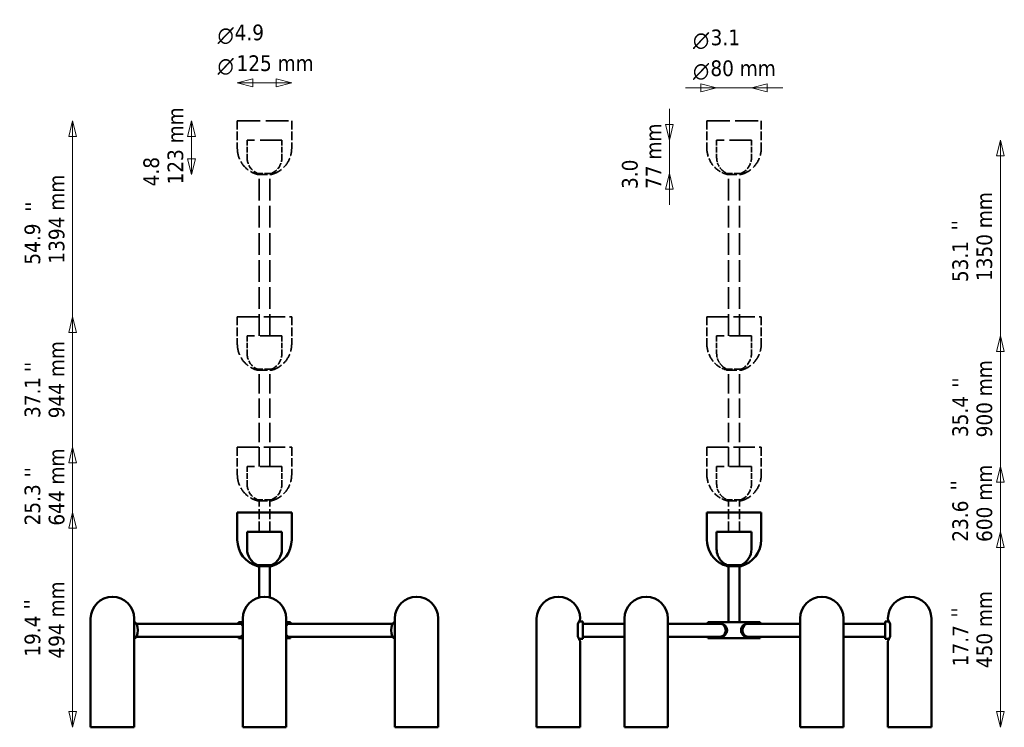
# Model space of a CAD drawing. Header units: millimetres. Extents: x 24 to 2287, y 116 to 3099.
# Tile 2 of 2: x 24 to 2287, y 1473 to 3099. Entities that reach past the tile are written whole.
import ezdxf

# ---------------------------------------------------------------- set-up
doc = ezdxf.new("R2010")
doc.units = ezdxf.units.MM
doc.header["$LTSCALE"] = 12
doc.linetypes.add('DASHED', pattern=[0.2068, 0.1655, -0.0413])
for name, color, linetype, lineweight in [('Symbol (ISO)', 7, 'Continuous', 25), ('Widoczne (ISO)', 7, 'Continuous', 50), ('Wymiar (ISO)', 7, 'Continuous', 25)]:
    doc.layers.add(name, color=color, linetype=linetype, lineweight=lineweight)
doc.styles.add('Styl tekstu27', font='AIGDT___.TTF')
doc.styles.add('Tekst notatki (ISO)', font='tahoma.ttf')

msp = doc.modelspace()

# ---------------------------------------------------------------- linework, layer by layer
at = {"layer": 'Widoczne (ISO)', "linetype": 'DASHED', "lineweight": 35, "ltscale": 26.374052}
for p, q in [((523.8, 2866.5), (648.8, 2866.5)), ((1603.3, 2866.5), (1728.3, 2866.5))]:
    msp.add_line(p, q, dxfattribs=at)
at = {"layer": 'Widoczne (ISO)', "linetype": 'DASHED', "lineweight": 35, "ltscale": 9.915398}
for p, q in [((523.8, 2866.5), (523.8, 2804)), ((648.8, 2866.5), (648.8, 2804)), ((1603.3, 2866.5), (1603.3, 2804)), ((1728.3, 2866.5), (1728.3, 2804)), ((523.8, 2416.5), (523.8, 2354)), ((648.8, 2416.5), (648.8, 2354)), ((1603.3, 2416.5), (1603.3, 2354)), ((1728.3, 2416.5), (1728.3, 2354)), ((523.8, 2116.5), (523.8, 2054)), ((648.8, 2116.5), (648.8, 2054)), ((1603.3, 2116.5), (1603.3, 2054)), ((1728.3, 2116.5), (1728.3, 2054))]:
    msp.add_line(p, q, dxfattribs=at)
at = {"layer": 'Widoczne (ISO)', "linetype": 'DASHED', "lineweight": 35, "ltscale": 25.530083}
for p, q in [((525.8, 2866.5), (646.8, 2866.5)), ((1605.3, 2866.5), (1726.3, 2866.5))]:
    msp.add_line(p, q, dxfattribs=at)
at = {"layer": 'Widoczne (ISO)', "linetype": 'DASHED', "lineweight": 35, "ltscale": 25.31909}
for p, q in [((626.3, 2822.5), (546.3, 2822.5)), ((1705.8, 2822.5), (1625.8, 2822.5)), ((626.3, 2372.5), (546.3, 2372.5)), ((1705.8, 2372.5), (1625.8, 2372.5)), ((626.3, 2072.5), (546.3, 2072.5)), ((1705.8, 2072.5), (1625.8, 2072.5))]:
    msp.add_line(p, q, dxfattribs=at)
at = {"layer": 'Widoczne (ISO)', "linetype": 'DASHED', "lineweight": 35, "ltscale": 6.345819}
for p, q in [((546.3, 2822.5), (546.3, 2782.5)), ((626.3, 2822.5), (626.3, 2782.5)), ((1625.8, 2822.5), (1625.8, 2782.5)), ((1705.8, 2822.5), (1705.8, 2782.5)), ((546.3, 2372.5), (546.3, 2332.5)), ((626.3, 2372.5), (626.3, 2332.5)), ((1625.8, 2372.5), (1625.8, 2332.5)), ((1705.8, 2372.5), (1705.8, 2332.5)), ((546.3, 2072.5), (546.3, 2032.5)), ((626.3, 2072.5), (626.3, 2032.5)), ((1625.8, 2072.5), (1625.8, 2032.5)), ((1705.8, 2072.5), (1705.8, 2032.5))]:
    msp.add_line(p, q, dxfattribs=at)
at = {"layer": 'Widoczne (ISO)', "linetype": 'DASHED', "lineweight": 35, "ltscale": 7.974416}
for p, q in [((602.3, 2745.8), (570.3, 2745.8)), ((1681.8, 2745.8), (1649.8, 2745.8)), ((602.3, 2295.8), (570.3, 2295.8)), ((1681.8, 2295.8), (1649.8, 2295.8)), ((602.3, 1995.8), (570.3, 1995.8)), ((1681.8, 1995.8), (1649.8, 1995.8))]:
    msp.add_line(p, q, dxfattribs=at)
at = {"layer": 'Widoczne (ISO)', "linetype": 'DASHED', "lineweight": 35, "ltscale": 11.396798}
for p, q in [((570.3, 2743.6), (602.3, 2743.6)), ((1649.8, 2743.6), (1681.8, 2743.6)), ((570.3, 2293.6), (602.3, 2293.6)), ((1649.8, 2293.6), (1681.8, 2293.6)), ((570.3, 1993.6), (602.3, 1993.6)), ((1649.8, 1993.6), (1681.8, 1993.6))]:
    msp.add_line(p, q, dxfattribs=at)
at = {"layer": 'Widoczne (ISO)', "linetype": 'DASHED', "lineweight": 35, "ltscale": 25.073837}
for p, q in [((573.8, 2372.5), (573.8, 2745.8)), ((598.8, 2372.5), (598.8, 2745.8)), ((1653.3, 2372.5), (1653.3, 2745.8)), ((1678.3, 2372.5), (1678.3, 2745.8))]:
    msp.add_line(p, q, dxfattribs=at)
at = {"layer": 'Widoczne (ISO)', "linetype": 'DASHED', "lineweight": 35, "ltscale": 24.683628}
for p, q in [((523.8, 2416.5), (648.8, 2416.5)), ((1603.3, 2416.5), (1728.3, 2416.5)), ((523.8, 2116.5), (648.8, 2116.5)), ((1603.3, 2116.5), (1728.3, 2116.5))]:
    msp.add_line(p, q, dxfattribs=at)
at = {"layer": 'Widoczne (ISO)', "linetype": 'DASHED', "lineweight": 35, "ltscale": 23.838877}
for p, q in [((525.8, 2416.5), (646.8, 2416.5)), ((1605.3, 2416.5), (1726.3, 2416.5)), ((525.8, 2116.5), (646.8, 2116.5)), ((1605.3, 2116.5), (1726.3, 2116.5))]:
    msp.add_line(p, q, dxfattribs=at)
at = {"layer": 'Widoczne (ISO)', "linetype": 'DASHED', "lineweight": 35, "ltscale": 22.499537}
for p, q in [((573.8, 2072.5), (573.8, 2295.8)), ((598.8, 2072.5), (598.8, 2295.8)), ((1653.3, 2072.5), (1653.3, 2295.8)), ((1678.3, 2072.5), (1678.3, 2295.8))]:
    msp.add_line(p, q, dxfattribs=at)
at = {"layer": 'Widoczne (ISO)', "linetype": 'DASHED', "lineweight": 35, "ltscale": 11.635046}
for p, q in [((573.8, 1922.5), (573.8, 1995.8)), ((598.8, 1922.5), (598.8, 1995.8)), ((1653.3, 1922.5), (1653.3, 1995.8)), ((1678.3, 1922.5), (1678.3, 1995.8))]:
    msp.add_line(p, q, dxfattribs=at)
at = {"layer": 'Widoczne (ISO)'}
for p, q in [((523.8, 1966.5), (648.8, 1966.5)), ((523.8, 1966.5), (523.8, 1904)), ((525.8, 1966.5), (646.8, 1966.5)), ((648.8, 1966.5), (648.8, 1904)), ((1603.3, 1966.5), (1728.3, 1966.5)), ((1603.3, 1966.5), (1603.3, 1904)), ((1605.3, 1966.5), (1726.3, 1966.5)), ((1728.3, 1966.5), (1728.3, 1904)), ((626.3, 1922.5), (546.3, 1922.5)), ((546.3, 1922.5), (546.3, 1882.5)), ((626.3, 1922.5), (626.3, 1882.5)), ((1705.8, 1922.5), (1625.8, 1922.5)), ((1625.8, 1922.5), (1625.8, 1882.5)), ((1705.8, 1922.5), (1705.8, 1882.5)), ((602.3, 1845.8), (570.3, 1845.8)), ((570.3, 1843.6), (602.3, 1843.6)), ((1681.8, 1845.8), (1649.8, 1845.8)), ((1649.8, 1843.6), (1681.8, 1843.6))]:
    msp.add_line(p, q, dxfattribs=at)
at = {"layer": 'Widoczne (ISO)', "linetype": 'Continuous', "lineweight": 50}
for p, q in [((573.8, 1771.4), (573.8, 1845.8)), ((598.8, 1771.4), (598.8, 1845.8)), ((1653.3, 1714.5), (1653.3, 1845.8)), ((1678.3, 1714.5), (1678.3, 1845.8)), ((186.6, 1473), (186.6, 1723)), ((286.6, 1473), (286.6, 1723)), ((536.3, 1473), (536.3, 1723)), ((636.3, 1473), (636.3, 1723)), ((885.9, 1473), (885.9, 1723)), ((985.9, 1473), (985.9, 1723)), ((1212, 1473), (1212, 1723)), ((1312, 1722), (1312, 1723)), ((1413.9, 1473), (1413.9, 1723)), ((1513.9, 1473), (1513.9, 1723)), ((1817.6, 1473), (1817.6, 1723)), ((1917.6, 1473), (1917.6, 1723)), ((2019.5, 1722), (2019.5, 1723)), ((2119.5, 1473), (2119.5, 1723)), ((530.6, 1711), (291.7, 1711)), ((536.3, 1714.5), (526.3, 1714.5)), ((526.3, 1711), (526.3, 1714.5)), ((534.3, 1711), (530.6, 1711)), ((646.3, 1714.5), (636.3, 1714.5)), ((638.2, 1711), (641.9, 1711)), ((641.9, 1711), (880.8, 1711)), ((646.3, 1711), (646.3, 1714.5)), ((1306.9, 1681.6), (1306.9, 1710.4)), ((1318, 1716), (1309.3, 1716)), ((1318, 1676), (1318, 1716)), ((1413.9, 1711), (1318, 1711)), ((1633.6, 1711), (1513.9, 1711)), ((1725.8, 1714.5), (1605.8, 1714.5)), ((1605.8, 1711), (1605.8, 1714.5)), ((1635.8, 1711), (1633.6, 1711)), ((1695.8, 1711), (1697.9, 1711)), ((1697.9, 1711), (1817.6, 1711)), ((1725.8, 1711), (1725.8, 1714.5)), ((1917.6, 1711), (2013.5, 1711)), ((2013.5, 1716), (2013.5, 1676)), ((2013.5, 1716), (2022.2, 1716)), ((2024.7, 1710.4), (2024.7, 1681.6)), ((530.6, 1681), (291.7, 1681)), ((526.3, 1677.5), (526.3, 1681)), ((526.3, 1677.5), (536.3, 1677.5)), ((534.3, 1681), (530.6, 1681)), ((636.3, 1677.5), (646.3, 1677.5)), ((638.2, 1681), (641.9, 1681)), ((641.9, 1681), (880.8, 1681)), ((646.3, 1677.5), (646.3, 1681)), ((1318, 1676), (1309.3, 1676)), ((1413.9, 1681), (1318, 1681)), ((1633.6, 1681), (1513.9, 1681)), ((1605.8, 1677.5), (1605.8, 1681)), ((1605.8, 1677.5), (1725.8, 1677.5)), ((1635.8, 1681), (1633.6, 1681)), ((1695.8, 1681), (1697.9, 1681)), ((1697.9, 1681), (1817.6, 1681)), ((1725.8, 1677.5), (1725.8, 1681)), ((1917.6, 1681), (2013.5, 1681)), ((2013.5, 1676), (2022.2, 1676)), ((1312, 1473), (1312, 1670)), ((2019.5, 1473), (2019.5, 1670)), ((186.6, 1473), (286.6, 1473)), ((536.3, 1473), (636.3, 1473)), ((885.9, 1473), (985.9, 1473)), ((1212, 1473), (1312, 1473)), ((1413.9, 1473), (1513.9, 1473)), ((1817.6, 1473), (1917.6, 1473)), ((2019.5, 1473), (2119.5, 1473))]:
    msp.add_line(p, q, dxfattribs=at)
at = {"layer": 'Widoczne (ISO)', "linetype": 'DASHED', "lineweight": 35, "ltscale": 13.008183}
for centre, start, end in [((586.3, 2804), 180, 255.1672), ((586.3, 2804), 284.8328, 0), ((1665.8, 2804), 284.8328, 0), ((586.3, 2354), 180, 255.1672), ((586.3, 2354), 284.8328, 0), ((1665.8, 2354), 284.8328, 0), ((586.3, 2054), 180, 255.1672), ((586.3, 2054), 284.8328, 0), ((1665.8, 2054), 284.8328, 0)]:
    msp.add_arc(centre, 62.5, start, end, dxfattribs=at)
at = {"layer": 'Widoczne (ISO)', "linetype": 'DASHED', "lineweight": 35, "ltscale": 9.720283}
for centre in [(1665.8, 2804), (1665.8, 2354), (1665.8, 2054)]:
    msp.add_arc(centre, 62.5, 180, 236.1683, dxfattribs=at)
at = {"layer": 'Widoczne (ISO)', "linetype": 'DASHED', "lineweight": 35, "ltscale": 7.356593}
for centre, start, end in [((586.3, 2782.5), 180, 246.4218), ((586.3, 2782.5), 293.5782, 0), ((1665.8, 2782.5), 293.5782, 0), ((586.3, 2332.5), 180, 246.4218), ((586.3, 2332.5), 293.5782, 0), ((1665.8, 2332.5), 293.5782, 0), ((586.3, 2032.5), 180, 246.4218), ((586.3, 2032.5), 293.5782, 0), ((1665.8, 2032.5), 293.5782, 0)]:
    msp.add_arc(centre, 40, start, end, dxfattribs=at)
at = {"layer": 'Widoczne (ISO)', "linetype": 'DASHED', "lineweight": 35, "ltscale": 4.956287}
for centre in [(1665.8, 2782.5), (1665.8, 2332.5), (1665.8, 2032.5)]:
    msp.add_arc(centre, 40, 180, 224.75, dxfattribs=at)
at = {"layer": 'Widoczne (ISO)', "linetype": 'DASHED', "lineweight": 35, "ltscale": 2.024716}
for centre in [(1665.8, 2804), (1665.8, 2354), (1665.8, 2054)]:
    msp.add_arc(centre, 62.5, 243.4669, 255.1672, dxfattribs=at)
at = {"layer": 'Widoczne (ISO)', "linetype": 'DASHED', "lineweight": 35, "ltscale": 1.429396}
for centre in [(1665.8, 2782.5), (1665.8, 2332.5), (1665.8, 2032.5)]:
    msp.add_arc(centre, 40, 233.5152, 246.4218, dxfattribs=at)
at = {"layer": 'Widoczne (ISO)'}
for centre, radius, start, end in [((586.3, 1904), 62.5, 180, 255.1672), ((586.3, 1904), 62.5, 284.8328, 0), ((1665.8, 1904), 62.5, 180, 236.1683), ((1665.8, 1904), 62.5, 284.8328, 0), ((586.3, 1882.5), 40, 180, 246.4218), ((586.3, 1882.5), 40, 293.5782, 0), ((1665.8, 1882.5), 40, 180, 224.75), ((1665.8, 1882.5), 40, 293.5782, 0), ((1665.8, 1904), 62.5, 243.4669, 255.1672), ((1665.8, 1882.5), 40, 233.5152, 246.4218)]:
    msp.add_arc(centre, radius, start, end, dxfattribs=at)
at = {"layer": 'Widoczne (ISO)', "linetype": 'Continuous', "lineweight": 50}
for centre, radius, start, end in [((236.6, 1723), 50, 0, 180), ((586.3, 1723), 50, 0, 180), ((935.9, 1723), 50, 0, 180), ((1262, 1723), 50, 0, 180), ((1463.9, 1723), 50, 0, 180), ((1867.6, 1723), 50, 0, 180), ((2069.5, 1723), 50, 0, 180), ((1309, 1722), 3, 331.049, 0), ((2022.5, 1722), 3, 180, 208.951), ((1309, 1670), 3, 0, 28.951), ((2022.5, 1670), 3, 151.049, 180)]:
    msp.add_arc(centre, radius, start, end, dxfattribs=at)
for centre, major_axis, ratio, start_param, end_param in [((285.1, 1696), (0, 20), 0.5, 3.292422, 6.132356), ((530.6, 1696), (0, 15), 0.5, 5.431707, 6.283185), ((530.6, 1696), (0, 15), 0.5, 5.431707, 6.283185), ((641.9, 1696), (0, 15), 0.5, 0, 0.851479), ((641.9, 1696), (0, 15), 0.5, 0, 0.851479), ((887.4, 1696), (0, -20), 0.5, 3.292422, 6.132356), ((1633.6, 1696), (0, -15), 0.866025, 0, 3.141593), ((1633.6, 1696), (0, 15), 0.866025, 3.141593, 6.283185), ((1697.9, 1696), (0, 15), 0.866025, 0, 3.141593), ((1697.9, 1696), (0, -15), 0.866025, 3.141593, 6.283185), ((530.6, 1696), (0, -15), 0.5, 0, 0.851479), ((530.6, 1696), (0, -15), 0.5, 0, 0.851479), ((641.9, 1696), (0, -15), 0.5, 5.431707, 6.283185), ((641.9, 1696), (0, -15), 0.5, 5.431707, 6.283185)]:
    msp.add_ellipse(centre, major_axis=major_axis, ratio=ratio, start_param=start_param, end_param=end_param, dxfattribs=at)
at = {"layer": 'Widoczne (ISO)', "linetype": 'DASHED', "lineweight": 35, "ltscale": 3.061585}
for points in [[(1634.2, 2750.1), (1633.8, 2750.3), (1633.3, 2750.6), (1632.4, 2751.2), (1632, 2751.4), (1631.5, 2751.8), (1631.3, 2751.9), (1631.1, 2752), (1631, 2752), (1631, 2752.1), (1631, 2752.1), (1631, 2752.1), (1631, 2752.1), (1631, 2752), (1631.1, 2752), (1631.3, 2751.9), (1631.5, 2751.8), (1632, 2751.4), (1632.4, 2751.2), (1633.3, 2750.6), (1633.8, 2750.3), (1634.2, 2750.1)], [(1634.2, 2300.1), (1633.8, 2300.3), (1633.3, 2300.6), (1632.4, 2301.2), (1632, 2301.4), (1631.5, 2301.8), (1631.3, 2301.9), (1631.1, 2302), (1631, 2302), (1631, 2302.1), (1631, 2302.1), (1631, 2302.1), (1631, 2302.1), (1631, 2302), (1631.1, 2302), (1631.3, 2301.9), (1631.5, 2301.8), (1632, 2301.4), (1632.4, 2301.2), (1633.3, 2300.6), (1633.8, 2300.3), (1634.2, 2300.1)], [(1634.2, 2000.1), (1633.8, 2000.3), (1633.3, 2000.6), (1632.4, 2001.2), (1632, 2001.4), (1631.5, 2001.8), (1631.3, 2001.9), (1631.1, 2002), (1631, 2002), (1631, 2002.1), (1631, 2002.1), (1631, 2002.1), (1631, 2002.1), (1631, 2002), (1631.1, 2002), (1631.3, 2001.9), (1631.5, 2001.8), (1632, 2001.4), (1632.4, 2001.2), (1633.3, 2000.6), (1633.8, 2000.3), (1634.2, 2000.1)]]:
    msp.add_open_spline(points, degree=3, knots=[0, 0, 0, 0, 0.151123, 0.151123, 0.3022461, 0.3022461, 0.3764022, 0.3764022, 0.4134803, 0.4134803, 0.4505584, 0.4505584, 0.4876364, 0.4876364, 0.5247145, 0.5247145, 0.5988707, 0.5988707, 0.7499937, 0.7499937, 0.9011167, 0.9011167, 0.9011167, 0.9011167], dxfattribs=at)
at = {"layer": 'Widoczne (ISO)', "linetype": 'DASHED', "lineweight": 35, "ltscale": 0.627352}
for points in [[(1637.4, 2754.3), (1637.4, 2754.3), (1637.4, 2754.3), (1637.6, 2754.1), (1637.7, 2754), (1638.1, 2753.7), (1638.4, 2753.4), (1639, 2752.9), (1639.3, 2752.6), (1639.6, 2752.3)], [(1637.4, 2304.3), (1637.4, 2304.3), (1637.4, 2304.3), (1637.6, 2304.1), (1637.7, 2304), (1638.1, 2303.7), (1638.4, 2303.4), (1639, 2302.9), (1639.3, 2302.6), (1639.6, 2302.3)], [(1637.4, 2004.3), (1637.4, 2004.3), (1637.4, 2004.3), (1637.6, 2004.1), (1637.7, 2004), (1638.1, 2003.7), (1638.4, 2003.4), (1639, 2002.9), (1639.3, 2002.6), (1639.6, 2002.3)]]:
    msp.add_open_spline(points, degree=3, knots=[1.1619826, 1.1619826, 1.1619826, 1.1619826, 1.2360609, 1.2360609, 1.3101392, 1.3101392, 1.4258768, 1.4258768, 1.5416144, 1.5416144, 1.5416144, 1.5416144], dxfattribs=at)
at = {"layer": 'Widoczne (ISO)', "linetype": 'DASHED', "lineweight": 35, "ltscale": 0.646286}
for points in [[(1639.6, 2752.3), (1639.9, 2752.1), (1640.2, 2751.8), (1640.8, 2751.3), (1641.1, 2751), (1641.5, 2750.7), (1641.7, 2750.6), (1641.9, 2750.4), (1641.9, 2750.4), (1642, 2750.4), (1642, 2750.3), (1642, 2750.3)], [(1639.6, 2302.3), (1639.9, 2302.1), (1640.2, 2301.8), (1640.8, 2301.3), (1641.1, 2301), (1641.5, 2300.7), (1641.7, 2300.6), (1641.9, 2300.4), (1641.9, 2300.4), (1642, 2300.4), (1642, 2300.3), (1642, 2300.3)], [(1639.6, 2002.3), (1639.9, 2002.1), (1640.2, 2001.8), (1640.8, 2001.3), (1641.1, 2001), (1641.5, 2000.7), (1641.7, 2000.6), (1641.9, 2000.4), (1641.9, 2000.4), (1642, 2000.4), (1642, 2000.3), (1642, 2000.3)]]:
    msp.add_open_spline(points, degree=3, knots=[0, 0, 0, 0, 0.1205823, 0.1205823, 0.2411645, 0.2411645, 0.31617, 0.31617, 0.3536727, 0.3536727, 0.3911754, 0.3911754, 0.3911754, 0.3911754], dxfattribs=at)
at = {"layer": 'Widoczne (ISO)'}
for points, knots in [([(1634.2, 1850.1), (1633.8, 1850.3), (1633.3, 1850.6), (1632.4, 1851.2), (1632, 1851.4), (1631.5, 1851.8), (1631.3, 1851.9), (1631.1, 1852), (1631, 1852), (1631, 1852.1), (1631, 1852.1), (1631, 1852.1), (1631, 1852.1), (1631, 1852), (1631.1, 1852), (1631.3, 1851.9), (1631.5, 1851.8), (1632, 1851.4), (1632.4, 1851.2), (1633.3, 1850.6), (1633.8, 1850.3), (1634.7, 1849.8), (1635.2, 1849.5), (1636.2, 1849), (1636.7, 1848.7), (1637.3, 1848.4), (1637.5, 1848.3), (1637.7, 1848.2), (1637.7, 1848.1), (1637.8, 1848.1), (1637.8, 1848.1), (1637.8, 1848.1), (1637.8, 1848.1), (1637.7, 1848.1), (1637.7, 1848.2), (1637.5, 1848.3), (1637.3, 1848.4), (1636.7, 1848.7), (1636.2, 1849), (1635.2, 1849.5), (1634.7, 1849.8), (1634.2, 1850.1)], [0, 0, 0, 0, 0.151123, 0.151123, 0.302246, 0.302246, 0.376402, 0.376402, 0.41348, 0.41348, 0.450558, 0.450558, 0.487636, 0.487636, 0.524715, 0.524715, 0.598871, 0.598871, 0.749994, 0.749994, 0.901117, 0.901117, 1.062833, 1.062833, 1.22455, 1.22455, 1.301202, 1.301202, 1.339528, 1.339528, 1.377854, 1.377854, 1.416181, 1.416181, 1.454507, 1.454507, 1.531159, 1.531159, 1.692876, 1.692876, 1.854592, 1.854592, 1.854592, 1.854592]), ([(1637.4, 1854.3), (1637.4, 1854.3), (1637.4, 1854.3), (1637.6, 1854.1), (1637.7, 1854), (1638.1, 1853.7), (1638.4, 1853.4), (1639, 1852.9), (1639.3, 1852.6), (1639.6, 1852.3)], [1.1619826, 1.1619826, 1.1619826, 1.1619826, 1.2360609, 1.2360609, 1.3101392, 1.3101392, 1.4258768, 1.4258768, 1.5416144, 1.5416144, 1.5416144, 1.5416144]), ([(1639.6, 1852.3), (1639.9, 1852.1), (1640.2, 1851.8), (1640.8, 1851.3), (1641.1, 1851), (1641.5, 1850.7), (1641.7, 1850.6), (1641.9, 1850.4), (1641.9, 1850.4), (1642, 1850.4), (1642, 1850.3), (1642, 1850.3)], [0, 0, 0, 0, 0.1205823, 0.1205823, 0.2411645, 0.2411645, 0.31617, 0.31617, 0.3536727, 0.3536727, 0.3911754, 0.3911754, 0.3911754, 0.3911754])]:
    msp.add_open_spline(points, degree=3, knots=knots, dxfattribs=at)
at = {"layer": 'Widoczne (ISO)', "linetype": 'Continuous', "lineweight": 50}
for points, knots in [([(1306.9, 1710.3), (1307.3, 1711.4), (1307.7, 1712.6), (1308.6, 1714.7), (1309.1, 1715.6), (1309.9, 1717.3), (1310.3, 1718.1), (1310.9, 1719.3), (1311.2, 1719.8), (1311.5, 1720.4), (1311.6, 1720.5), (1311.6, 1720.5)], [14.190376, 14.190376, 14.190376, 14.190376, 14.675458, 14.675458, 15.18203, 15.18203, 15.688602, 15.688602, 16.195173, 16.195173, 16.701745, 16.701745, 16.701745, 16.701745]), ([(2019.9, 1720.5), (2019.9, 1720.5), (2020, 1720.4), (2020.3, 1719.8), (2020.6, 1719.3), (2021.2, 1718.1), (2021.6, 1717.3), (2022.4, 1715.6), (2022.9, 1714.7), (2023.8, 1712.6), (2024.2, 1711.4), (2024.7, 1710.3)], [16.701745, 16.701745, 16.701745, 16.701745, 17.208312, 17.208312, 17.71488, 17.71488, 18.221447, 18.221447, 18.728015, 18.728015, 19.213093, 19.213093, 19.213093, 19.213093]), ([(536.3, 1710.5), (536.1, 1710.6), (536, 1710.7), (535.3, 1710.9), (534.8, 1711), (534.3, 1711)], [6.4467323, 6.4467323, 6.4467323, 6.4467323, 6.5277955, 6.5277955, 6.811592, 6.811592, 6.811592, 6.811592]), ([(638.2, 1711), (637.8, 1711), (637.3, 1710.9), (636.6, 1710.7), (636.4, 1710.6), (636.3, 1710.5)], [6.811592, 6.811592, 6.811592, 6.811592, 7.0953884, 7.0953884, 7.1764516, 7.1764516, 7.1764516, 7.1764516]), ([(1306.6, 1711.1), (1306.6, 1711.1), (1306.6, 1711.1), (1306.7, 1710.9), (1306.8, 1710.8), (1306.8, 1710.6), (1306.9, 1710.5), (1306.9, 1710.4)], [-0.3410419, -0.3410419, -0.3410419, -0.3410419, -0.3402517, -0.3402517, -0.2741746, -0.2741746, -0.2269455, -0.2269455, -0.2269455, -0.2269455]), ([(1649.7, 1696), (1649.7, 1696.9), (1649.6, 1697.9), (1649.2, 1699.9), (1648.9, 1700.8), (1647.8, 1703.6), (1646.7, 1705.3), (1644.1, 1707.9), (1642.6, 1709.1), (1640, 1710.2), (1639.2, 1710.5), (1637.4, 1710.9), (1636.6, 1711), (1635.8, 1711)], [4.541061, 4.541061, 4.541061, 4.541061, 4.824897, 4.824897, 5.108734, 5.108734, 5.676406, 5.676406, 6.243999, 6.243999, 6.527795, 6.527795, 6.811592, 6.811592, 6.811592, 6.811592]), ([(1695.8, 1711), (1694.9, 1711), (1694.1, 1710.9), (1692.4, 1710.5), (1691.5, 1710.2), (1689, 1709.1), (1687.4, 1707.9), (1684.8, 1705.3), (1683.7, 1703.6), (1682.6, 1700.8), (1682.3, 1699.9), (1681.9, 1697.9), (1681.8, 1696.9), (1681.8, 1696)], [6.811592, 6.811592, 6.811592, 6.811592, 7.095388, 7.095388, 7.379185, 7.379185, 7.946778, 7.946778, 8.51445, 8.51445, 8.798286, 8.798286, 9.082123, 9.082123, 9.082123, 9.082123]), ([(2024.7, 1710.4), (2024.7, 1710.5), (2024.7, 1710.5), (2024.7, 1710.7), (2024.8, 1710.9), (2024.9, 1711.1), (2024.9, 1711.1), (2024.9, 1711.1)], [-0.1136777, -0.1136777, -0.1136777, -0.1136777, -0.0833873, -0.0833873, 0, 0, 0.0007924, 0.0007924, 0.0007924, 0.0007924]), ([(534.3, 1681), (534.8, 1681), (535.3, 1681.1), (536, 1681.3), (536.1, 1681.4), (536.3, 1681.5)], [2.2705307, 2.2705307, 2.2705307, 2.2705307, 2.5543271, 2.5543271, 2.6353903, 2.6353903, 2.6353903, 2.6353903]), ([(636.3, 1681.5), (636.4, 1681.4), (636.6, 1681.3), (637.3, 1681.1), (637.8, 1681), (638.2, 1681)], [1.905671, 1.905671, 1.905671, 1.905671, 1.9867342, 1.9867342, 2.2705307, 2.2705307, 2.2705307, 2.2705307]), ([(1306.9, 1681.6), (1306.9, 1681.5), (1306.9, 1681.5), (1306.8, 1681.3), (1306.7, 1681.1), (1306.6, 1680.9), (1306.6, 1680.9), (1306.6, 1680.9)], [-0.1136777, -0.1136777, -0.1136777, -0.1136777, -0.0833873, -0.0833873, 0, 0, 0.0007924, 0.0007924, 0.0007924, 0.0007924]), ([(1311.6, 1671.5), (1311.6, 1671.5), (1311.5, 1671.6), (1311.2, 1672.2), (1310.9, 1672.7), (1310.3, 1673.9), (1309.9, 1674.7), (1309.1, 1676.4), (1308.6, 1677.3), (1307.7, 1679.4), (1307.3, 1680.6), (1306.9, 1681.7)], [16.701745, 16.701745, 16.701745, 16.701745, 17.208312, 17.208312, 17.71488, 17.71488, 18.221447, 18.221447, 18.728015, 18.728015, 19.213093, 19.213093, 19.213093, 19.213093]), ([(1635.8, 1681), (1636.6, 1681), (1637.4, 1681.1), (1639.2, 1681.5), (1640, 1681.8), (1642.6, 1682.9), (1644.1, 1684.1), (1646.7, 1686.7), (1647.8, 1688.4), (1648.9, 1691.2), (1649.2, 1692.1), (1649.6, 1694.1), (1649.7, 1695.1), (1649.7, 1696)], [2.270531, 2.270531, 2.270531, 2.270531, 2.554327, 2.554327, 2.838124, 2.838124, 3.405717, 3.405717, 3.973389, 3.973389, 4.257225, 4.257225, 4.541061, 4.541061, 4.541061, 4.541061]), ([(1681.8, 1696), (1681.8, 1695.1), (1681.9, 1694.1), (1682.3, 1692.1), (1682.6, 1691.2), (1683.7, 1688.4), (1684.8, 1686.7), (1687.4, 1684.1), (1689, 1682.9), (1691.5, 1681.8), (1692.4, 1681.5), (1694.1, 1681.1), (1694.9, 1681), (1695.8, 1681)], [0, 0, 0, 0, 0.283836, 0.283836, 0.567672, 0.567672, 1.135345, 1.135345, 1.702938, 1.702938, 1.986734, 1.986734, 2.270531, 2.270531, 2.270531, 2.270531]), ([(2024.7, 1681.7), (2024.2, 1680.6), (2023.8, 1679.4), (2022.9, 1677.3), (2022.4, 1676.4), (2021.6, 1674.7), (2021.2, 1673.9), (2020.6, 1672.7), (2020.3, 1672.2), (2020, 1671.6), (2019.9, 1671.5), (2019.9, 1671.5)], [14.190376, 14.190376, 14.190376, 14.190376, 14.675458, 14.675458, 15.18203, 15.18203, 15.688602, 15.688602, 16.195173, 16.195173, 16.701745, 16.701745, 16.701745, 16.701745]), ([(2024.9, 1680.9), (2024.9, 1680.9), (2024.9, 1680.9), (2024.8, 1681.1), (2024.7, 1681.2), (2024.7, 1681.4), (2024.7, 1681.5), (2024.7, 1681.6)], [-0.3410419, -0.3410419, -0.3410419, -0.3410419, -0.3402517, -0.3402517, -0.2741746, -0.2741746, -0.2269455, -0.2269455, -0.2269455, -0.2269455])]:
    msp.add_open_spline(points, degree=3, knots=knots, dxfattribs=at)
at = {"layer": 'Wymiar (ISO)', "lineweight": 18}
for p, q in [((559.8, 2963), (523.8, 2954)), ((559.8, 2954), (523.8, 2954)), ((523.8, 2954), (559.8, 2945)), ((559.8, 2945), (559.8, 2963)), ((612.8, 2954), (559.8, 2954)), ((648.8, 2954), (612.8, 2963)), ((612.8, 2963), (612.8, 2945)), ((612.8, 2954), (648.8, 2954)), ((612.8, 2945), (648.8, 2954)), ((1625.8, 2942.5), (1589.8, 2951.5)), ((1589.8, 2951.5), (1589.8, 2933.5)), ((1741.8, 2951.5), (1705.8, 2942.5)), ((1741.8, 2933.5), (1741.8, 2951.5)), ((1589.8, 2942.5), (1553.8, 2942.5)), ((1589.8, 2942.5), (1625.8, 2942.5)), ((1589.8, 2933.5), (1625.8, 2942.5)), ((1625.8, 2942.5), (1705.8, 2942.5)), ((1741.8, 2942.5), (1705.8, 2942.5)), ((1705.8, 2942.5), (1741.8, 2933.5)), ((1741.8, 2942.5), (1777.8, 2942.5)), ((1517.1, 2858.5), (1517.1, 2894.5)), ((145.2, 2866.5), (136.2, 2830.5)), ((145.2, 2830.5), (145.2, 2866.5)), ((154.2, 2830.5), (145.2, 2866.5)), ((418.4, 2866.5), (409.4, 2830.5)), ((418.4, 2830.5), (418.4, 2866.5)), ((427.4, 2830.5), (418.4, 2866.5)), ((1508.1, 2858.5), (1517.1, 2822.5)), ((1526.1, 2858.5), (1508.1, 2858.5)), ((1517.1, 2858.5), (1517.1, 2822.5)), ((1517.1, 2822.5), (1526.1, 2858.5)), ((136.2, 2830.5), (154.2, 2830.5)), ((145.2, 1509), (145.2, 2830.5)), ((409.4, 2830.5), (427.4, 2830.5)), ((418.4, 2830.5), (418.4, 2779.6)), ((1517.1, 2822.5), (1517.1, 2745.8)), ((2278.1, 2822.5), (2269.1, 2786.5)), ((2278.1, 2786.5), (2278.1, 2822.5)), ((2287.1, 2786.5), (2278.1, 2822.5)), ((2269.1, 2786.5), (2287.1, 2786.5)), ((2278.1, 1509), (2278.1, 2786.5)), ((409.4, 2779.6), (418.4, 2743.6)), ((427.4, 2779.6), (409.4, 2779.6)), ((418.4, 2779.6), (418.4, 2743.6)), ((418.4, 2743.6), (427.4, 2779.6)), ((1517.1, 2745.8), (1508.1, 2709.8)), ((1517.1, 2709.8), (1517.1, 2745.8)), ((1526.1, 2709.8), (1517.1, 2745.8)), ((1508.1, 2709.8), (1526.1, 2709.8)), ((1517.1, 2709.8), (1517.1, 2673.8)), ((145.2, 2416.5), (136.2, 2380.5)), ((145.2, 2380.5), (145.2, 2416.5)), ((154.2, 2380.5), (145.2, 2416.5)), ((136.2, 2380.5), (154.2, 2380.5)), ((145.2, 1509), (145.2, 2380.5)), ((2278.1, 2372.5), (2269.1, 2336.5)), ((2278.1, 2336.5), (2278.1, 2372.5)), ((2287.1, 2336.5), (2278.1, 2372.5)), ((2269.1, 2336.5), (2287.1, 2336.5)), ((2278.1, 1509), (2278.1, 2336.5)), ((145.2, 2116.5), (136.2, 2080.5)), ((145.2, 2080.5), (145.2, 2116.5)), ((154.2, 2080.5), (145.2, 2116.5)), ((136.2, 2080.5), (154.2, 2080.5)), ((145.2, 1509), (145.2, 2080.5)), ((2278.1, 2072.5), (2269.1, 2036.5)), ((2278.1, 2036.5), (2278.1, 2072.5)), ((2287.1, 2036.5), (2278.1, 2072.5)), ((2269.1, 2036.5), (2287.1, 2036.5)), ((2278.1, 1509), (2278.1, 2036.5)), ((145.2, 1966.5), (136.2, 1930.5)), ((145.2, 1930.5), (145.2, 1966.5)), ((154.2, 1930.5), (145.2, 1966.5)), ((136.2, 1930.5), (154.2, 1930.5)), ((145.2, 1930.5), (145.2, 1509)), ((2278.1, 1922.5), (2269.1, 1886.5)), ((2278.1, 1886.5), (2278.1, 1922.5)), ((2287.1, 1886.5), (2278.1, 1922.5)), ((2269.1, 1886.5), (2287.1, 1886.5)), ((2278.1, 1509), (2278.1, 1886.5)), ((136.2, 1509), (145.2, 1473)), ((154.2, 1509), (136.2, 1509)), ((136.2, 1509), (145.2, 1473)), ((154.2, 1509), (136.2, 1509)), ((136.2, 1509), (145.2, 1473)), ((154.2, 1509), (136.2, 1509)), ((136.2, 1509), (145.2, 1473)), ((154.2, 1509), (136.2, 1509)), ((145.2, 1509), (145.2, 1473)), ((145.2, 1473), (154.2, 1509)), ((145.2, 1509), (145.2, 1473)), ((145.2, 1473), (154.2, 1509)), ((145.2, 1509), (145.2, 1473)), ((145.2, 1473), (154.2, 1509)), ((145.2, 1509), (145.2, 1473)), ((145.2, 1473), (154.2, 1509)), ((2269.1, 1509), (2278.1, 1473)), ((2287.1, 1509), (2269.1, 1509)), ((2269.1, 1509), (2278.1, 1473)), ((2287.1, 1509), (2269.1, 1509)), ((2269.1, 1509), (2278.1, 1473)), ((2287.1, 1509), (2269.1, 1509)), ((2269.1, 1509), (2278.1, 1473)), ((2287.1, 1509), (2269.1, 1509)), ((2278.1, 1509), (2278.1, 1473)), ((2278.1, 1473), (2287.1, 1509)), ((2278.1, 1509), (2278.1, 1473)), ((2278.1, 1473), (2287.1, 1509)), ((2278.1, 1509), (2278.1, 1473)), ((2278.1, 1473), (2287.1, 1509)), ((2278.1, 1509), (2278.1, 1473)), ((2278.1, 1473), (2287.1, 1509))]:
    msp.add_line(p, q, dxfattribs=at)
at = {"layer": 'Wymiar (ISO)', "lineweight": 18, "flags": 128}
for points in [[(559.8, 2963), (523.8, 2954), (559.8, 2945), (559.8, 2963)], [(612.8, 2945), (648.8, 2954), (612.8, 2963), (612.8, 2945)], [(1589.8, 2933.5), (1625.8, 2942.5), (1589.8, 2951.5), (1589.8, 2933.5)], [(1741.8, 2951.5), (1705.8, 2942.5), (1741.8, 2933.5), (1741.8, 2951.5)], [(154.2, 2830.5), (145.2, 2866.5), (136.2, 2830.5), (154.2, 2830.5)], [(427.4, 2830.5), (418.4, 2866.5), (409.4, 2830.5), (427.4, 2830.5)], [(1508.1, 2858.5), (1517.1, 2822.5), (1526.1, 2858.5), (1508.1, 2858.5)], [(2287.1, 2786.5), (2278.1, 2822.5), (2269.1, 2786.5), (2287.1, 2786.5)], [(409.4, 2779.6), (418.4, 2743.6), (427.4, 2779.6), (409.4, 2779.6)], [(1526.1, 2709.8), (1517.1, 2745.8), (1508.1, 2709.8), (1526.1, 2709.8)], [(154.2, 2380.5), (145.2, 2416.5), (136.2, 2380.5), (154.2, 2380.5)], [(2287.1, 2336.5), (2278.1, 2372.5), (2269.1, 2336.5), (2287.1, 2336.5)], [(154.2, 2080.5), (145.2, 2116.5), (136.2, 2080.5), (154.2, 2080.5)], [(2287.1, 2036.5), (2278.1, 2072.5), (2269.1, 2036.5), (2287.1, 2036.5)], [(154.2, 1930.5), (145.2, 1966.5), (136.2, 1930.5), (154.2, 1930.5)], [(2287.1, 1886.5), (2278.1, 1922.5), (2269.1, 1886.5), (2287.1, 1886.5)], [(136.2, 1509), (145.2, 1473), (154.2, 1509), (136.2, 1509)], [(136.2, 1509), (145.2, 1473), (154.2, 1509), (136.2, 1509)], [(136.2, 1509), (145.2, 1473), (154.2, 1509), (136.2, 1509)], [(136.2, 1509), (145.2, 1473), (154.2, 1509), (136.2, 1509)], [(2269.1, 1509), (2278.1, 1473), (2287.1, 1509), (2269.1, 1509)], [(2269.1, 1509), (2278.1, 1473), (2287.1, 1509), (2269.1, 1509)], [(2269.1, 1509), (2278.1, 1473), (2287.1, 1509), (2269.1, 1509)], [(2269.1, 1509), (2278.1, 1473), (2287.1, 1509), (2269.1, 1509)]]:
    msp.add_lwpolyline(points, dxfattribs=at)
at = {"layer": 'Wymiar (ISO)'}
for points in [[(559.8, 2963), (523.8, 2954), (559.8, 2945), (559.8, 2963)], [(612.8, 2945), (648.8, 2954), (612.8, 2963), (612.8, 2945)], [(1589.8, 2933.5), (1625.8, 2942.5), (1589.8, 2951.5), (1589.8, 2933.5)], [(1741.8, 2951.5), (1705.8, 2942.5), (1741.8, 2933.5), (1741.8, 2951.5)], [(154.2, 2830.5), (145.2, 2866.5), (136.2, 2830.5), (154.2, 2830.5)], [(427.4, 2830.5), (418.4, 2866.5), (409.4, 2830.5), (427.4, 2830.5)], [(1508.1, 2858.5), (1517.1, 2822.5), (1526.1, 2858.5), (1508.1, 2858.5)], [(2287.1, 2786.5), (2278.1, 2822.5), (2269.1, 2786.5), (2287.1, 2786.5)], [(409.4, 2779.6), (418.4, 2743.6), (427.4, 2779.6), (409.4, 2779.6)], [(1526.1, 2709.8), (1517.1, 2745.8), (1508.1, 2709.8), (1526.1, 2709.8)], [(154.2, 2380.5), (145.2, 2416.5), (136.2, 2380.5), (154.2, 2380.5)], [(2287.1, 2336.5), (2278.1, 2372.5), (2269.1, 2336.5), (2287.1, 2336.5)], [(154.2, 2080.5), (145.2, 2116.5), (136.2, 2080.5), (154.2, 2080.5)], [(2287.1, 2036.5), (2278.1, 2072.5), (2269.1, 2036.5), (2287.1, 2036.5)], [(154.2, 1930.5), (145.2, 1966.5), (136.2, 1930.5), (154.2, 1930.5)], [(2287.1, 1886.5), (2278.1, 1922.5), (2269.1, 1886.5), (2287.1, 1886.5)], [(136.2, 1509), (145.2, 1473), (154.2, 1509), (136.2, 1509)], [(136.2, 1509), (145.2, 1473), (154.2, 1509), (136.2, 1509)], [(136.2, 1509), (145.2, 1473), (154.2, 1509), (136.2, 1509)], [(136.2, 1509), (145.2, 1473), (154.2, 1509), (136.2, 1509)], [(2269.1, 1509), (2278.1, 1473), (2287.1, 1509), (2269.1, 1509)], [(2269.1, 1509), (2278.1, 1473), (2287.1, 1509), (2269.1, 1509)], [(2269.1, 1509), (2278.1, 1473), (2287.1, 1509), (2269.1, 1509)], [(2269.1, 1509), (2278.1, 1473), (2287.1, 1509), (2269.1, 1509)]]:
    msp.add_solid(points, dxfattribs=at)

# ---------------------------------------------------------------- texts
at = {"layer": 'Symbol (ISO)', "char_height": 36, "attachment_point": 1, "rotation": 90, "style": 'Tekst notatki (ISO)'}
for insert in [(36.1, 2657.8), (2166.1, 2615.2), (35.2, 2289.5), (2167.7, 2253.6), (34.8, 2047.6), (2163.6, 2017.3), (33.1, 1744), (2165.4, 1725.1)]:
    msp.add_mtext("\\fTahoma|b0|i0;''", dxfattribs=dict(at, insert=insert))
at = {"layer": 'Wymiar (ISO)', "char_height": 36, "attachment_point": 7}
for s, insert, style in [('4.9', (517.6, 3051.3), 'Tekst notatki (ISO)'), ('3.1', (1611.9, 3039.8), 'Tekst notatki (ISO)'), ('\\fAIGDT|b0|i0|p0;n', (478.4, 3043), 'Styl tekstu27'), ('\\fAIGDT|b0|i0|p0;n', (1571.3, 3031.5), 'Styl tekstu27'), ('125 mm', (522, 2980.6), 'Tekst notatki (ISO)'), ('80 mm', (1611.4, 2969), 'Tekst notatki (ISO)'), ('\\fAIGDT|b0|i0|p0;n', (478.4, 2972.3), 'Styl tekstu27'), ('\\fAIGDT|b0|i0|p0;n', (1571.3, 2960.8), 'Styl tekstu27')]:
    msp.add_mtext(s, dxfattribs=dict(at, insert=insert, style=style))
at = {"layer": 'Wymiar (ISO)', "char_height": 36, "attachment_point": 7, "rotation": 90, "style": 'Tekst notatki (ISO)'}
for s, insert in [('123 mm', (400.1, 2720.6)), ('77 mm', (1498.8, 2710.2)), ('4.8', (344.6, 2716.2)), ('3.0', (1444.8, 2710.2)), ('1394 mm', (126.9, 2538.7)), ('1350 mm', (2259.8, 2498.5)), ('54.9', (71.4, 2536.3)), ('53.1', (2204.3, 2496.1)), ('944 mm', (126.9, 2183.2)), ('900 mm', (2259.8, 2139.3)), ('37.1', (71.5, 2183.9)), ('35.4', (2204.3, 2140)), ('644 mm', (126.9, 1936.4)), ('600 mm', (2259.8, 1899)), ('25.3', (71.4, 1937)), ('23.6', (2204.3, 1899.6)), ('494 mm', (126.9, 1630.9)), ('450 mm', (2259.8, 1608.9)), ('19.4', (71.5, 1635.3)), ('17.7', (2204.2, 1613.3))]:
    msp.add_mtext(s, dxfattribs=dict(at, insert=insert))

doc.saveas('drawing.dxf')
